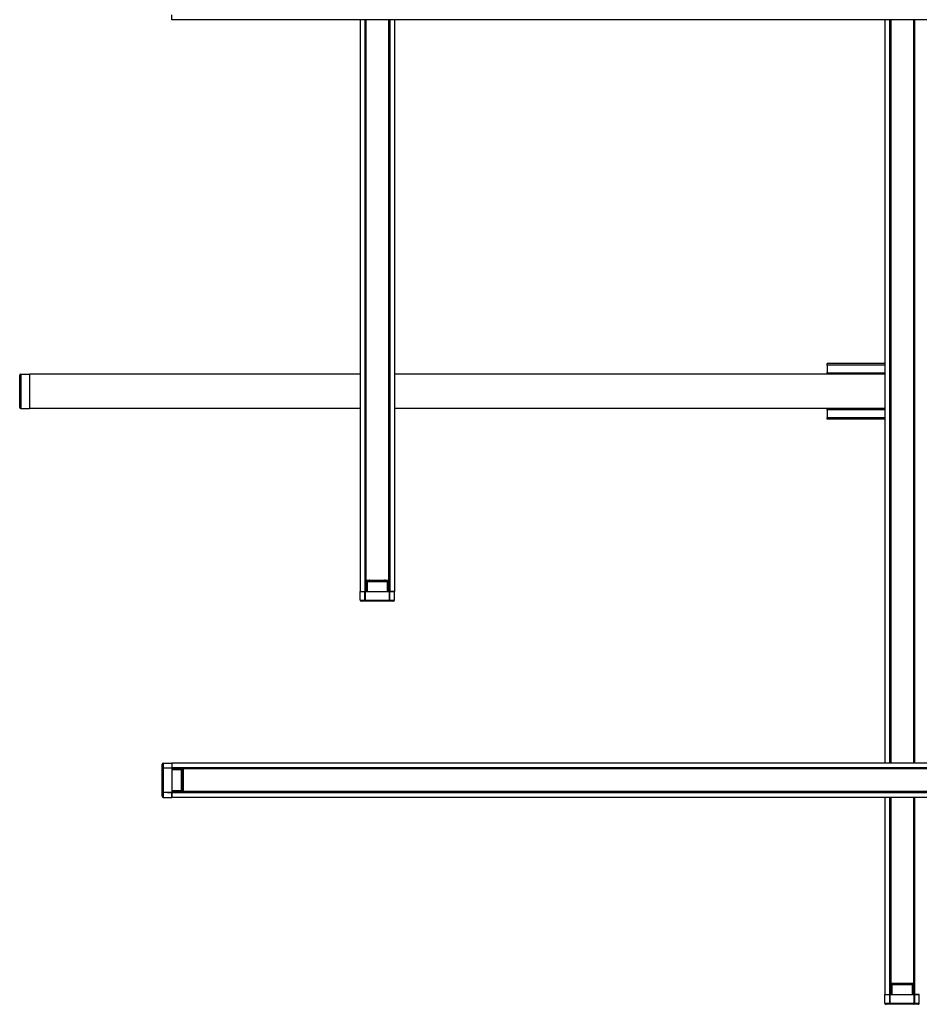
# Model space of a CAD drawing. Header units: millimetres. Extents: x 1218 to 2350, y 1510 to 2611.
# Tile 1 of 3: x 1218 to 1818, y 1510 to 2167. Entities that reach past the tile are written whole.
import ezdxf

# ---------------------------------------------------------------- set-up
doc = ezdxf.new("R2010")
doc.units = ezdxf.units.MM
doc.header["$LTSCALE"] = 10

msp = doc.modelspace()

# ---------------------------------------------------------------- linework, layer by layer
at = {"color": 7, "linetype": 'Continuous', "lineweight": 25}
for p, q in [((1319.41, 2166.57), (1319.41, 2169.73)), ((2093.41, 2166.57), (1319.41, 2166.57)), ((1444.91, 2166.57), (1444.91, 1785.07)), ((1448.07, 2166.57), (1448.07, 1785.07)), ((1448.51, 2166.57), (1448.51, 1785.07)), ((1448.66, 2166.57), (1448.66, 1792.57)), ((1448.86, 2166.57), (1448.86, 1792.57)), ((1463.96, 2166.57), (1463.96, 1792.57)), ((1464.16, 1792.57), (1464.16, 2166.57)), ((1464.31, 2166.57), (1464.31, 1785.07)), ((1464.75, 2166.57), (1464.75, 1785.07)), ((1467.91, 2166.57), (1467.91, 1785.07)), ((1794.91, 2166.57), (1794.91, 1670.57)), ((1798.07, 2166.57), (1798.07, 1670.57)), ((1798.51, 2166.57), (1798.51, 1670.57)), ((1798.66, 2166.57), (1798.66, 1670.57)), ((1798.86, 2166.57), (1798.86, 1670.57)), ((1813.96, 2166.57), (1813.96, 1670.57)), ((1814.16, 1670.57), (1814.16, 2166.57)), ((1814.31, 2166.57), (1814.31, 1670.57)), ((1814.75, 2166.57), (1814.75, 1670.57)), ((1756.41, 1936.01), (1756.41, 1937.08)), ((1794.91, 1937.08), (1756.41, 1937.08)), ((1756.41, 1936.01), (1756.41, 1931.15)), ((1794.91, 1936.01), (1756.41, 1936.01)), ((1217.91, 1907.87), (1217.91, 1929.27)), ((1218.6, 1929.96), (1224.41, 1930.07)), ((1218.6, 1929.96), (1218.6, 1907.17)), ((1444.91, 1930.07), (1224.41, 1930.07)), ((1224.41, 1930.07), (1224.41, 1907.07)), ((1794.91, 1930.07), (1467.91, 1930.07)), ((1756.41, 1930.07), (1756.41, 1931.15)), ((1756.53, 1930.71), (1756.42, 1931.1)), ((1756.42, 1931.1), (1756.42, 1930.07)), ((1756.55, 1930.56), (1756.53, 1930.71)), ((1756.53, 1930.71), (1756.53, 1930.07)), ((1794.91, 1930.71), (1756.53, 1930.71)), ((1756.74, 1930.22), (1756.55, 1930.56)), ((1756.55, 1930.56), (1756.55, 1930.07)), ((1218.6, 1907.17), (1224.41, 1907.07)), ((1444.91, 1907.07), (1224.41, 1907.07)), ((1794.91, 1907.07), (1467.91, 1907.07)), ((1756.41, 1905.98), (1756.41, 1907.07)), ((1756.41, 1905.98), (1756.41, 1901.12)), ((1756.42, 1907.07), (1756.42, 1906.03)), ((1756.53, 1906.42), (1756.42, 1906.03)), ((1756.53, 1906.42), (1756.53, 1907.07)), ((1756.53, 1906.42), (1756.55, 1906.57)), ((1756.53, 1906.42), (1794.91, 1906.42)), ((1756.55, 1906.57), (1756.55, 1907.07)), ((1756.55, 1906.57), (1756.74, 1906.91)), ((1756.41, 1900.06), (1756.41, 1901.12)), ((1756.41, 1901.12), (1794.91, 1901.12)), ((1794.91, 1900.06), (1756.41, 1900.06)), ((1448.66, 1792.57), (1448.86, 1792.57)), ((1448.71, 1785.07), (1448.71, 1792.57)), ((1448.71, 1792.57), (1448.71, 1785.07)), ((1448.71, 1792.57), (1448.71, 1785.07)), ((1448.92, 1791.58), (1448.8, 1785.07)), ((1448.86, 1792.57), (1448.86, 1788.39)), ((1448.86, 1792.57), (1463.96, 1792.57)), ((1448.86, 1789.57), (1448.88, 1789.57)), ((1448.87, 1789.08), (1448.86, 1789.08)), ((1449.55, 1791.58), (1448.92, 1791.58)), ((1449.42, 1792.07), (1449.55, 1792.07)), ((1449.55, 1792.07), (1449.55, 1791.58)), ((1449.55, 1792.07), (1463.27, 1792.07)), ((1449.55, 1791.58), (1449.55, 1785.07)), ((1463.27, 1791.58), (1449.55, 1791.58)), ((1450.66, 1792.57), (1450.66, 1792.07)), ((1450.86, 1792.57), (1450.86, 1792.07)), ((1451.04, 1792.52), (1451.03, 1792.07)), ((1451.04, 1792.52), (1451.04, 1792.57)), ((1451.1, 1792.57), (1451.1, 1792.07)), ((1451.53, 1792.07), (1451.54, 1792.54)), ((1451.54, 1792.57), (1451.54, 1792.54)), ((1451.54, 1792.54), (1452.77, 1792.54)), ((1452.77, 1792.07), (1452.77, 1792.54)), ((1460.05, 1792.54), (1460.05, 1792.07)), ((1460.05, 1792.54), (1461.28, 1792.54)), ((1461.28, 1792.54), (1461.28, 1792.57)), ((1461.28, 1792.54), (1461.3, 1792.07)), ((1461.72, 1792.57), (1461.72, 1792.07)), ((1461.78, 1792.57), (1461.78, 1792.52)), ((1461.79, 1792.07), (1461.78, 1792.52)), ((1461.96, 1792.57), (1461.96, 1792.07)), ((1462.16, 1792.57), (1462.16, 1792.07)), ((1463.27, 1792.07), (1463.27, 1791.58)), ((1463.27, 1792.07), (1463.41, 1792.07)), ((1463.27, 1785.07), (1463.27, 1791.58)), ((1463.91, 1791.58), (1463.27, 1791.58)), ((1464.02, 1785.07), (1463.91, 1791.58)), ((1463.94, 1789.57), (1463.96, 1789.57)), ((1463.96, 1789.08), (1463.95, 1789.08)), ((1463.96, 1792.57), (1463.96, 1788.39)), ((1464.16, 1792.57), (1463.96, 1792.57)), ((1464.11, 1792.57), (1464.11, 1785.07)), ((1464.11, 1792.57), (1464.11, 1785.07)), ((1464.11, 1792.57), (1464.11, 1785.07)), ((1444.91, 1785.07), (1448.07, 1785.07)), ((1445.01, 1779.25), (1444.91, 1785.07)), ((1444.91, 1785.07), (1448.16, 1785.07)), ((1448.16, 1785.07), (1448.31, 1785.07)), ((1448.31, 1785.07), (1449.55, 1785.07)), ((1449.55, 1785.07), (1463.27, 1785.07)), ((1463.27, 1785.07), (1464.51, 1785.07)), ((1464.66, 1785.07), (1467.91, 1785.07)), ((1467.91, 1785.07), (1464.75, 1785.07)), ((1467.81, 1779.25), (1467.91, 1785.07)), ((1445.01, 1779.25), (1448.21, 1779.25)), ((1448.59, 1778.57), (1445.71, 1778.57)), ((1448.36, 1779.25), (1464.46, 1779.25)), ((1464.23, 1778.57), (1448.59, 1778.57)), ((1467.11, 1778.57), (1464.23, 1778.57)), ((1464.61, 1779.25), (1467.81, 1779.25)), ((1312.91, 1666.89), (1312.91, 1669.77)), ((1313.6, 1670.46), (1319.41, 1670.57)), ((1313.6, 1670.46), (1313.6, 1667.27)), ((2343.41, 1670.57), (1319.41, 1670.57)), ((1319.41, 1670.57), (1319.41, 1667.41)), ((1319.41, 1670.57), (1319.41, 1667.31)), ((1312.91, 1651.24), (1312.91, 1666.89)), ((1313.6, 1667.12), (1313.6, 1651.02)), ((2343.41, 1667.41), (1319.41, 1667.41)), ((1319.41, 1667.31), (1319.41, 1667.16)), ((1319.41, 1667.16), (1319.41, 1665.92)), ((2343.41, 1666.97), (1319.41, 1666.97)), ((1319.41, 1666.77), (1326.91, 1666.77)), ((1326.91, 1666.77), (1319.41, 1666.77)), ((1326.91, 1666.77), (1319.41, 1666.77)), ((1325.92, 1666.56), (1319.41, 1666.67)), ((1319.41, 1665.92), (1319.41, 1652.21)), ((1325.92, 1665.92), (1319.41, 1665.92)), ((1326.91, 1666.62), (1322.73, 1666.62)), ((1323.42, 1666.6), (1323.42, 1666.62)), ((1323.91, 1666.62), (1323.91, 1666.6)), ((1325.92, 1665.92), (1325.92, 1666.56)), ((1325.92, 1652.21), (1325.92, 1665.92)), ((1326.41, 1665.92), (1325.92, 1665.92)), ((1326.41, 1666.06), (1326.41, 1665.92)), ((1326.41, 1665.92), (1326.41, 1652.21)), ((1326.91, 1664.82), (1326.41, 1664.82)), ((1326.91, 1664.62), (1326.41, 1664.62)), ((1326.87, 1664.44), (1326.41, 1664.44)), ((1326.41, 1663.95), (1326.89, 1663.94)), ((1326.41, 1662.7), (1326.89, 1662.7)), ((1326.87, 1664.44), (1326.91, 1664.44)), ((1326.89, 1663.94), (1326.89, 1662.7)), ((1326.91, 1663.94), (1326.89, 1663.94)), ((2335.91, 1666.82), (1326.91, 1666.82)), ((1326.91, 1666.82), (1326.91, 1666.62)), ((2335.91, 1666.62), (1326.91, 1666.62)), ((1326.91, 1666.62), (1326.91, 1651.52)), ((1312.91, 1648.37), (1312.91, 1651.24)), ((1313.6, 1650.87), (1313.6, 1647.67)), ((1319.41, 1652.21), (1319.41, 1650.97)), ((1319.41, 1652.21), (1325.92, 1652.21)), ((1319.41, 1651.46), (1325.92, 1651.57)), ((1326.91, 1651.37), (1319.41, 1651.37)), ((1326.91, 1651.37), (1319.41, 1651.37)), ((1326.91, 1651.37), (1319.41, 1651.37)), ((2343.41, 1651.16), (1319.41, 1651.16)), ((1319.41, 1650.82), (1319.41, 1650.97)), ((1319.41, 1650.82), (1319.41, 1647.57)), ((2343.41, 1650.73), (1319.41, 1650.73)), ((1319.41, 1647.57), (1319.41, 1650.73)), ((1326.91, 1651.52), (1322.73, 1651.52)), ((1323.42, 1651.52), (1323.42, 1651.53)), ((1323.91, 1651.54), (1323.91, 1651.52)), ((1326.41, 1652.21), (1325.92, 1652.21)), ((1325.92, 1651.57), (1325.92, 1652.21)), ((1326.89, 1655.43), (1326.41, 1655.43)), ((1326.89, 1654.2), (1326.41, 1654.18)), ((1326.41, 1653.69), (1326.87, 1653.7)), ((1326.91, 1653.52), (1326.41, 1653.52)), ((1326.91, 1653.32), (1326.41, 1653.32)), ((1326.41, 1652.21), (1326.41, 1652.07)), ((1326.91, 1653.7), (1326.87, 1653.7)), ((1326.89, 1655.43), (1326.89, 1654.2)), ((1326.89, 1654.2), (1326.91, 1654.2)), ((2335.91, 1651.52), (1326.91, 1651.52)), ((1326.91, 1651.32), (1326.91, 1651.52)), ((1326.91, 1651.32), (2335.91, 1651.32)), ((1313.6, 1647.67), (1319.41, 1647.57)), ((2343.41, 1647.57), (1319.41, 1647.57)), ((1794.91, 1647.57), (1794.91, 1516.07)), ((1798.07, 1647.57), (1798.07, 1516.07)), ((1798.51, 1647.57), (1798.51, 1516.07)), ((1798.66, 1647.57), (1798.66, 1523.57)), ((1798.86, 1647.57), (1798.86, 1523.57)), ((1813.96, 1647.57), (1813.96, 1523.57)), ((1814.16, 1523.57), (1814.16, 1647.57)), ((1814.31, 1647.57), (1814.31, 1516.07)), ((1814.75, 1647.57), (1814.75, 1516.07)), ((1798.66, 1523.57), (1798.86, 1523.57)), ((1798.71, 1516.07), (1798.71, 1523.57)), ((1798.71, 1523.57), (1798.71, 1516.07)), ((1798.71, 1523.57), (1798.71, 1516.07)), ((1798.92, 1522.58), (1798.8, 1516.07)), ((1798.86, 1523.57), (1813.96, 1523.57)), ((1798.86, 1523.57), (1798.86, 1519.39)), ((1798.86, 1520.57), (1798.88, 1520.57)), ((1798.87, 1520.08), (1798.86, 1520.08)), ((1799.55, 1522.58), (1798.92, 1522.58)), ((1799.42, 1523.07), (1799.55, 1523.07)), ((1799.55, 1523.07), (1813.27, 1523.07)), ((1799.55, 1523.07), (1799.55, 1522.58)), ((1799.55, 1522.58), (1799.55, 1516.07)), ((1813.27, 1522.58), (1799.55, 1522.58)), ((1800.66, 1523.57), (1800.66, 1523.07)), ((1800.86, 1523.57), (1800.86, 1523.07)), ((1801.04, 1523.52), (1801.03, 1523.07)), ((1801.04, 1523.52), (1801.04, 1523.57)), ((1801.1, 1523.57), (1801.1, 1523.07)), ((1801.53, 1523.07), (1801.54, 1523.54)), ((1801.54, 1523.57), (1801.54, 1523.54)), ((1801.54, 1523.54), (1802.77, 1523.54)), ((1802.77, 1523.07), (1802.77, 1523.54)), ((1810.05, 1523.54), (1810.05, 1523.07)), ((1810.05, 1523.54), (1811.28, 1523.54)), ((1811.28, 1523.54), (1811.28, 1523.57)), ((1811.28, 1523.54), (1811.3, 1523.07)), ((1811.72, 1523.57), (1811.72, 1523.07)), ((1811.78, 1523.57), (1811.78, 1523.52)), ((1811.79, 1523.07), (1811.78, 1523.52)), ((1811.96, 1523.57), (1811.96, 1523.07)), ((1812.16, 1523.57), (1812.16, 1523.07)), ((1813.27, 1523.07), (1813.27, 1522.58)), ((1813.27, 1523.07), (1813.41, 1523.07)), ((1813.27, 1516.07), (1813.27, 1522.58)), ((1813.91, 1522.58), (1813.27, 1522.58)), ((1814.02, 1516.07), (1813.91, 1522.58)), ((1813.94, 1520.57), (1813.96, 1520.57)), ((1813.96, 1520.08), (1813.95, 1520.08)), ((1814.16, 1523.57), (1813.96, 1523.57)), ((1813.96, 1523.57), (1813.96, 1519.39)), ((1814.11, 1523.57), (1814.11, 1516.07)), ((1814.11, 1523.57), (1814.11, 1516.07)), ((1814.11, 1523.57), (1814.11, 1516.07)), ((1795.01, 1510.25), (1794.91, 1516.07)), ((1794.91, 1516.07), (1798.16, 1516.07)), ((1794.91, 1516.07), (1798.07, 1516.07)), ((1798.16, 1516.07), (1798.31, 1516.07)), ((1798.31, 1516.07), (1799.55, 1516.07)), ((1799.55, 1516.07), (1813.27, 1516.07)), ((1813.27, 1516.07), (1814.51, 1516.07)), ((1814.66, 1516.07), (1817.91, 1516.07)), ((1817.91, 1516.07), (1814.75, 1516.07)), ((1817.81, 1510.25), (1817.91, 1516.07)), ((1795.01, 1510.25), (1798.21, 1510.25)), ((1798.59, 1509.57), (1795.71, 1509.57)), ((1798.36, 1510.25), (1814.46, 1510.25)), ((1814.23, 1509.57), (1798.59, 1509.57)), ((1817.11, 1509.57), (1814.23, 1509.57)), ((1814.61, 1510.25), (1817.81, 1510.25))]:
    msp.add_line(p, q, dxfattribs=at)
at = {"color": 7, "linetype": 'Continuous', "lineweight": 25, "flags": 128}
for points in [[(1448.21, 1779.25), (1448.21, 1779.65), (1448.19, 1781.25), (1448.16, 1785.07)], [(1448.31, 1785.07), (1448.34, 1782.16), (1448.36, 1779.25)], [(1464.46, 1779.25), (1464.49, 1782.16), (1464.51, 1785.07)], [(1464.66, 1785.07), (1464.66, 1784.67), (1464.64, 1783.07), (1464.61, 1779.25)], [(1313.6, 1667.27), (1314, 1667.27), (1315.6, 1667.28), (1319.41, 1667.31)], [(1319.41, 1667.16), (1316.51, 1667.14), (1313.6, 1667.12)], [(1313.6, 1651.02), (1316.51, 1650.99), (1319.41, 1650.97)], [(1319.41, 1650.82), (1319.01, 1650.82), (1317.41, 1650.84), (1313.6, 1650.87)], [(1798.21, 1510.25), (1798.21, 1510.65), (1798.19, 1512.25), (1798.16, 1516.07)], [(1798.31, 1516.07), (1798.34, 1513.16), (1798.36, 1510.25)], [(1814.46, 1510.25), (1814.49, 1513.16), (1814.51, 1516.07)], [(1814.66, 1516.07), (1814.66, 1515.67), (1814.64, 1514.07), (1814.61, 1510.25)]]:
    msp.add_lwpolyline(points, dxfattribs=at)
at = {"color": 7, "linetype": 'Continuous', "lineweight": 25}
for centre, radius, start, end in [((1218.61, 1929.27), 0.7, 91, 180), ((1756.59, 1931.15), 0.181, 180.0982, 195.79064), ((1218.61, 1907.87), 0.7, 180, 269), ((1756.59, 1905.98), 0.181, 164.20936, 179.9018), ((1449.42, 1791.57), 0.5, 90, 179), ((1451.38, 1790.14), 2.41, 86.03796, 97.95839), ((1461.45, 1790.14), 2.41, 82.04161, 93.96204), ((1463.41, 1791.57), 0.5, 1, 90), ((1445.71, 1779.27), 0.7, 181, 270), ((1448.29, 1787.39), 8.14, 269.47073, 270.52927), ((1464.54, 1787.39), 8.14, 269.47073, 270.52927), ((1467.11, 1779.27), 0.7, 270, 359), ((1313.61, 1669.77), 0.7, 91, 180), ((1321.74, 1667.19), 8.14, 179.47073, 180.52927), ((1325.91, 1666.06), 0.5, 360, 89), ((1324.48, 1664.1), 2.41, 356.03796, 7.95839), ((1321.74, 1650.94), 8.14, 179.47073, 180.52927), ((1325.91, 1652.07), 0.5, 271, 0), ((1324.48, 1654.03), 2.41, 352.04161, 3.96204), ((1313.61, 1648.37), 0.7, 180, 269), ((1799.42, 1522.57), 0.5, 90, 179), ((1801.38, 1521.14), 2.41, 86.03796, 97.95839), ((1811.45, 1521.14), 2.41, 82.04161, 93.96204), ((1813.41, 1522.57), 0.5, 1, 90), ((1795.71, 1510.27), 0.7, 181, 270), ((1798.29, 1518.39), 8.14, 269.47073, 270.52927), ((1814.54, 1518.39), 8.14, 269.47073, 270.52927), ((1817.11, 1510.27), 0.7, 270, 359)]:
    msp.add_arc(centre, radius, start, end, dxfattribs=at)
for points, knots in [([(1756.86, 1930.07), (1756.86, 1930.08), (1756.84, 1930.13), (1756.8, 1930.18), (1756.76, 1930.21), (1756.74, 1930.22)], [0, 0, 0, 0, 0.2757808, 0.6790216, 1, 1, 1, 1]), ([(1756.74, 1906.91), (1756.76, 1906.92), (1756.8, 1906.95), (1756.84, 1907), (1756.86, 1907.05), (1756.86, 1907.07)], [0, 0, 0, 0, 0.3209805, 0.72422, 1, 1, 1, 1]), ([(1452.77, 1792.54), (1452.89, 1792.53), (1453.12, 1792.51), (1453.41, 1792.33), (1453.58, 1792.17), (1453.63, 1792.07), (1453.63, 1792.07)], [0, 0, 0, 0, 0.332252, 0.664625, 0.999441, 1, 1, 1, 1]), ([(1459.19, 1792.07), (1459.19, 1792.07), (1459.24, 1792.17), (1459.41, 1792.33), (1459.71, 1792.51), (1459.94, 1792.53), (1460.05, 1792.54)], [0, 0, 0, 0, 0.000559, 0.335375, 0.667748, 1, 1, 1, 1]), ([(1448.16, 1785.07), (1448.18, 1785.07), (1448.21, 1785.07), (1448.27, 1785.07), (1448.3, 1785.07), (1448.31, 1785.07)], [0, 0, 0, 0, 0.397704, 0.795408, 1, 1, 1, 1]), ([(1464.51, 1785.07), (1464.53, 1785.07), (1464.58, 1785.07), (1464.63, 1785.07), (1464.65, 1785.07), (1464.66, 1785.07)], [0, 0, 0, 0, 0.397704, 0.795408, 1, 1, 1, 1]), ([(1448.59, 1778.57), (1448.59, 1778.57), (1448.58, 1778.57), (1448.58, 1778.57), (1448.56, 1778.57), (1448.51, 1778.58), (1448.43, 1778.62), (1448.34, 1778.72), (1448.27, 1778.88), (1448.22, 1779.05), (1448.21, 1779.19), (1448.21, 1779.25)], [0, 0, 0, 0, 0.005216, 0.02236, 0.049148, 0.108582, 0.247375, 0.490716, 0.626347, 0.824791, 1, 1, 1, 1]), ([(1448.36, 1779.25), (1448.36, 1779.19), (1448.37, 1779.05), (1448.4, 1778.88), (1448.44, 1778.72), (1448.49, 1778.62), (1448.54, 1778.58), (1448.57, 1778.57), (1448.58, 1778.57), (1448.59, 1778.57), (1448.59, 1778.57), (1448.59, 1778.57)], [0, 0, 0, 0, 0.175264, 0.373721, 0.50933, 0.752609, 0.891917, 0.951192, 0.977818, 0.994782, 1, 1, 1, 1]), ([(1464.61, 1779.25), (1464.61, 1779.19), (1464.6, 1779.05), (1464.56, 1778.88), (1464.48, 1778.72), (1464.39, 1778.62), (1464.31, 1778.58), (1464.27, 1778.57), (1464.25, 1778.57), (1464.24, 1778.57), (1464.23, 1778.57), (1464.23, 1778.57)], [0, 0, 0, 0, 0.175209, 0.373653, 0.509284, 0.752625, 0.891418, 0.950852, 0.97764, 0.994784, 1, 1, 1, 1]), ([(1464.23, 1778.57), (1464.23, 1778.57), (1464.24, 1778.57), (1464.24, 1778.57), (1464.25, 1778.57), (1464.28, 1778.58), (1464.33, 1778.62), (1464.38, 1778.72), (1464.43, 1778.88), (1464.46, 1779.05), (1464.46, 1779.19), (1464.46, 1779.25)], [0, 0, 0, 0, 0.005218, 0.022182, 0.048808, 0.108083, 0.247391, 0.49067, 0.626279, 0.824736, 1, 1, 1, 1]), ([(1312.91, 1666.89), (1312.91, 1666.89), (1312.91, 1666.89), (1312.91, 1666.9), (1312.91, 1666.92), (1312.92, 1666.97), (1312.96, 1667.05), (1313.07, 1667.14), (1313.22, 1667.21), (1313.4, 1667.26), (1313.53, 1667.26), (1313.6, 1667.27)], [0, 0, 0, 0, 0.005216, 0.02236, 0.049148, 0.108582, 0.247375, 0.490716, 0.626347, 0.824791, 1, 1, 1, 1]), ([(1313.6, 1667.12), (1313.53, 1667.12), (1313.4, 1667.11), (1313.22, 1667.08), (1313.07, 1667.04), (1312.96, 1666.98), (1312.92, 1666.93), (1312.91, 1666.91), (1312.91, 1666.9), (1312.91, 1666.89), (1312.91, 1666.89), (1312.91, 1666.89)], [0, 0, 0, 0, 0.175264, 0.373721, 0.50933, 0.752609, 0.891917, 0.951192, 0.977818, 0.994782, 1, 1, 1, 1]), ([(1319.41, 1667.31), (1319.41, 1667.3), (1319.41, 1667.26), (1319.41, 1667.21), (1319.41, 1667.17), (1319.41, 1667.16)], [0, 0, 0, 0, 0.397704, 0.795408, 1, 1, 1, 1]), ([(1326.89, 1662.7), (1326.87, 1662.59), (1326.85, 1662.36), (1326.68, 1662.06), (1326.51, 1661.9), (1326.41, 1661.85), (1326.41, 1661.85)], [0, 0, 0, 0, 0.332252, 0.664625, 0.999441, 1, 1, 1, 1]), ([(1326.41, 1656.29), (1326.41, 1656.29), (1326.51, 1656.23), (1326.68, 1656.07), (1326.85, 1655.77), (1326.87, 1655.54), (1326.89, 1655.43)], [0, 0, 0, 0, 0.000559, 0.335375, 0.667748, 1, 1, 1, 1]), ([(1312.91, 1651.24), (1312.91, 1651.24), (1312.91, 1651.24), (1312.91, 1651.24), (1312.91, 1651.22), (1312.92, 1651.2), (1312.96, 1651.15), (1313.07, 1651.1), (1313.22, 1651.05), (1313.4, 1651.02), (1313.53, 1651.02), (1313.6, 1651.02)], [0, 0, 0, 0, 0.005218, 0.022182, 0.048808, 0.108083, 0.247391, 0.49067, 0.626279, 0.824736, 1, 1, 1, 1]), ([(1313.6, 1650.87), (1313.53, 1650.87), (1313.4, 1650.88), (1313.22, 1650.92), (1313.07, 1651), (1312.96, 1651.08), (1312.92, 1651.17), (1312.91, 1651.21), (1312.91, 1651.23), (1312.91, 1651.24), (1312.91, 1651.24), (1312.91, 1651.24)], [0, 0, 0, 0, 0.175209, 0.373653, 0.509284, 0.752625, 0.891418, 0.950852, 0.97764, 0.994784, 1, 1, 1, 1]), ([(1319.41, 1650.97), (1319.41, 1650.95), (1319.41, 1650.9), (1319.41, 1650.85), (1319.41, 1650.83), (1319.41, 1650.82)], [0, 0, 0, 0, 0.397704, 0.795408, 1, 1, 1, 1]), ([(1802.77, 1523.54), (1802.89, 1523.53), (1803.12, 1523.51), (1803.41, 1523.33), (1803.58, 1523.17), (1803.63, 1523.07), (1803.63, 1523.07)], [0, 0, 0, 0, 0.332252, 0.664625, 0.999441, 1, 1, 1, 1]), ([(1809.19, 1523.07), (1809.19, 1523.07), (1809.24, 1523.17), (1809.41, 1523.33), (1809.71, 1523.51), (1809.94, 1523.53), (1810.05, 1523.54)], [0, 0, 0, 0, 0.000559, 0.335375, 0.667748, 1, 1, 1, 1]), ([(1798.16, 1516.07), (1798.18, 1516.07), (1798.21, 1516.07), (1798.27, 1516.07), (1798.3, 1516.07), (1798.31, 1516.07)], [0, 0, 0, 0, 0.397704, 0.795408, 1, 1, 1, 1]), ([(1814.51, 1516.07), (1814.53, 1516.07), (1814.58, 1516.07), (1814.63, 1516.07), (1814.65, 1516.07), (1814.66, 1516.07)], [0, 0, 0, 0, 0.397704, 0.795408, 1, 1, 1, 1]), ([(1798.59, 1509.57), (1798.59, 1509.57), (1798.58, 1509.57), (1798.58, 1509.57), (1798.56, 1509.57), (1798.51, 1509.58), (1798.43, 1509.62), (1798.34, 1509.72), (1798.27, 1509.88), (1798.22, 1510.05), (1798.21, 1510.19), (1798.21, 1510.25)], [0, 0, 0, 0, 0.005216, 0.02236, 0.049148, 0.108582, 0.247375, 0.490716, 0.626347, 0.824791, 1, 1, 1, 1]), ([(1798.36, 1510.25), (1798.36, 1510.19), (1798.37, 1510.05), (1798.4, 1509.88), (1798.44, 1509.72), (1798.49, 1509.62), (1798.54, 1509.58), (1798.57, 1509.57), (1798.58, 1509.57), (1798.59, 1509.57), (1798.59, 1509.57), (1798.59, 1509.57)], [0, 0, 0, 0, 0.175264, 0.373721, 0.50933, 0.752609, 0.891917, 0.951192, 0.977818, 0.994782, 1, 1, 1, 1]), ([(1814.61, 1510.25), (1814.61, 1510.19), (1814.6, 1510.05), (1814.56, 1509.88), (1814.48, 1509.72), (1814.39, 1509.62), (1814.31, 1509.58), (1814.27, 1509.57), (1814.25, 1509.57), (1814.24, 1509.57), (1814.23, 1509.57), (1814.23, 1509.57)], [0, 0, 0, 0, 0.175209, 0.373653, 0.509284, 0.752625, 0.891418, 0.950852, 0.97764, 0.994784, 1, 1, 1, 1]), ([(1814.23, 1509.57), (1814.23, 1509.57), (1814.24, 1509.57), (1814.24, 1509.57), (1814.25, 1509.57), (1814.28, 1509.58), (1814.33, 1509.62), (1814.38, 1509.72), (1814.43, 1509.88), (1814.46, 1510.05), (1814.46, 1510.19), (1814.46, 1510.25)], [0, 0, 0, 0, 0.005218, 0.022182, 0.048808, 0.108083, 0.247391, 0.49067, 0.626279, 0.824736, 1, 1, 1, 1])]:
    msp.add_open_spline(points, degree=3, knots=knots, dxfattribs=at)

doc.saveas('drawing.dxf')
